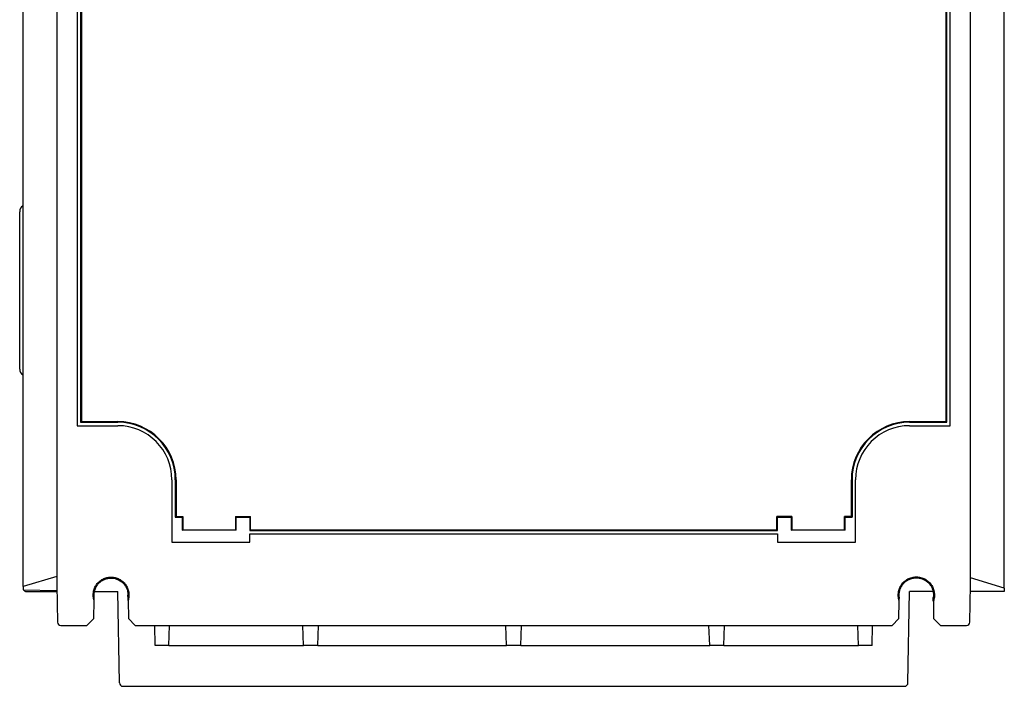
# Model space of a CAD drawing. Header units: inches. Extents: x 357 to 473, y 36 to 194.
# Tile 1 of 2: x 357 to 473, y 36 to 115. Entities that reach past the tile are written whole.
import ezdxf

# ---------------------------------------------------------------- set-up
doc = ezdxf.new("R2010")
doc.units = ezdxf.units.IN
doc.header["$MEASUREMENT"] = 0

# ---------------------------------------------------------------- blocks, each defined once
blk = doc.blocks.new('block 11')
at = {"color": 7, "lineweight": 25}
blk.add_lwpolyline([(469.26, 48.13), (469.26, 189.33)], dxfattribs=at)
blk = doc.blocks.new('block 12')
at = {"color": 7, "lineweight": 25}
blk.add_lwpolyline([(469.19, 43.72), (469.26, 48.13)], dxfattribs=at)
blk = doc.blocks.new('block 13')
at = {"color": 7, "lineweight": 25}
blk.add_open_spline([(468.79, 43.33), (469, 43.33), (469.18, 43.5), (469.19, 43.72)], degree=3, dxfattribs=at)
blk = doc.blocks.new('block 14')
at = {"color": 7, "lineweight": 25}
blk.add_lwpolyline([(465.72, 43.33), (468.79, 43.33)], dxfattribs=at)
blk = doc.blocks.new('block 15')
at = {"color": 7, "lineweight": 25}
blk.add_lwpolyline([(464.91, 44.13), (465.72, 43.33)], dxfattribs=at)
blk = doc.blocks.new('block 16')
at = {"color": 7, "lineweight": 25}
blk.add_lwpolyline([(464.88, 46.17), (464.91, 44.13)], dxfattribs=at)
blk = doc.blocks.new('block 17')
at = {"color": 7, "lineweight": 25}
blk.add_open_spline([(460.85, 46.17), (460.83, 46.22), (460.82, 46.27), (460.8, 46.32), (460.79, 46.37), (460.78, 46.42), (460.77, 46.46), (460.76, 46.51), (460.75, 46.56), (460.74, 46.61), (460.74, 46.66), (460.73, 46.71), (460.73, 46.76), (460.73, 46.8), (460.72, 46.85), (460.72, 46.9), (460.72, 46.95), (460.72, 47), (460.73, 47.04), (460.73, 47.09), (460.74, 47.14), (460.74, 47.19), (460.76, 47.36), (460.8, 47.53), (460.87, 47.69), (460.93, 47.85), (461.01, 48), (461.11, 48.14), (461.2, 48.28), (461.32, 48.41), (461.44, 48.53), (461.57, 48.64), (461.72, 48.74), (461.87, 48.82), (462.02, 48.9), (462.19, 48.96), (462.35, 49), (462.52, 49.04), (462.69, 49.06), (462.86, 49.06), (463.03, 49.06), (463.21, 49.04), (463.37, 49), (463.54, 48.96), (463.7, 48.9), (463.86, 48.82), (464.01, 48.74), (464.15, 48.64), (464.28, 48.53), (464.41, 48.41), (464.52, 48.28), (464.62, 48.14), (464.72, 48), (464.8, 47.85), (464.86, 47.69), (464.92, 47.52), (464.96, 47.36), (464.98, 47.18), (465, 47.1), (465, 47.02), (465, 46.93), (465, 46.85), (465, 46.77), (464.99, 46.68), (464.98, 46.59), (464.97, 46.51), (464.95, 46.43), (464.93, 46.34), (464.9, 46.25), (464.88, 46.17)], degree=3, knots=[0, 0, 0, 0, 1, 1, 1, 2, 2, 2, 3, 3, 3, 4, 4, 4, 5, 5, 5, 6, 6, 6, 7, 7, 7, 8, 8, 8, 9, 9, 9, 10, 10, 10, 11, 11, 11, 12, 12, 12, 13, 13, 13, 14, 14, 14, 15, 15, 15, 16, 16, 16, 17, 17, 17, 18, 18, 18, 19, 19, 19, 20, 20, 20, 21, 21, 21, 22, 22, 22, 23, 23, 23, 23], dxfattribs=at)
blk = doc.blocks.new('block 18')
at = {"color": 7, "lineweight": 25}
blk.add_lwpolyline([(460.81, 44.13), (460.85, 46.17)], dxfattribs=at)
blk = doc.blocks.new('block 19')
at = {"color": 7, "lineweight": 25}
blk.add_lwpolyline([(460, 43.33), (460.81, 44.13)], dxfattribs=at)
blk = doc.blocks.new('block 20')
at = {"color": 7, "lineweight": 25}
blk.add_lwpolyline([(370.52, 43.33), (460, 43.33)], dxfattribs=at)
blk = doc.blocks.new('block 21')
at = {"color": 7, "lineweight": 25}
blk.add_lwpolyline([(369.71, 44.13), (370.52, 43.33)], dxfattribs=at)
blk = doc.blocks.new('block 22')
at = {"color": 7, "lineweight": 25}
blk.add_lwpolyline([(369.67, 46.26), (369.71, 44.13)], dxfattribs=at)
blk = doc.blocks.new('block 23')
at = {"color": 7, "lineweight": 25}
blk.add_open_spline([(365.65, 46.26), (365.64, 46.31), (365.62, 46.36), (365.61, 46.4), (365.6, 46.45), (365.59, 46.5), (365.58, 46.55), (365.58, 46.59), (365.57, 46.64), (365.56, 46.69), (365.56, 46.74), (365.56, 46.78), (365.55, 46.83), (365.55, 46.88), (365.55, 46.92), (365.55, 46.97), (365.55, 47.02), (365.56, 47.06), (365.56, 47.11), (365.57, 47.15), (365.57, 47.2), (365.58, 47.25), (365.61, 47.41), (365.65, 47.57), (365.71, 47.73), (365.78, 47.88), (365.86, 48.03), (365.95, 48.16), (366.05, 48.3), (366.16, 48.42), (366.29, 48.53), (366.41, 48.64), (366.55, 48.73), (366.7, 48.8), (366.85, 48.88), (367.01, 48.94), (367.17, 48.98), (367.33, 49.02), (367.5, 49.04), (367.66, 49.04), (367.83, 49.04), (367.99, 49.02), (368.16, 48.98), (368.32, 48.94), (368.48, 48.88), (368.62, 48.8), (368.77, 48.73), (368.91, 48.63), (369.04, 48.52), (369.17, 48.42), (369.28, 48.29), (369.37, 48.16), (369.47, 48.02), (369.55, 47.88), (369.61, 47.72), (369.68, 47.57), (369.72, 47.41), (369.75, 47.24), (369.76, 47.16), (369.77, 47.08), (369.77, 47), (369.77, 46.92), (369.77, 46.84), (369.77, 46.76), (369.76, 46.67), (369.75, 46.59), (369.73, 46.51), (369.72, 46.42), (369.7, 46.34), (369.67, 46.26)], degree=3, knots=[0, 0, 0, 0, 1, 1, 1, 2, 2, 2, 3, 3, 3, 4, 4, 4, 5, 5, 5, 6, 6, 6, 7, 7, 7, 8, 8, 8, 9, 9, 9, 10, 10, 10, 11, 11, 11, 12, 12, 12, 13, 13, 13, 14, 14, 14, 15, 15, 15, 16, 16, 16, 17, 17, 17, 18, 18, 18, 19, 19, 19, 20, 20, 20, 21, 21, 21, 22, 22, 22, 23, 23, 23, 23], dxfattribs=at)
blk = doc.blocks.new('block 24')
at = {"color": 7, "lineweight": 25}
blk.add_lwpolyline([(364.8, 43.33), (365.61, 44.13)], dxfattribs=at)
blk = doc.blocks.new('block 25')
at = {"color": 7, "lineweight": 25}
blk.add_lwpolyline([(361.74, 43.33), (364.8, 43.33)], dxfattribs=at)
blk = doc.blocks.new('block 26')
at = {"color": 7, "lineweight": 25}
blk.add_open_spline([(361.34, 43.72), (361.34, 43.5), (361.52, 43.33), (361.74, 43.33)], degree=3, dxfattribs=at)
blk = doc.blocks.new('block 27')
at = {"color": 7, "lineweight": 25}
blk.add_lwpolyline([(361.26, 48.13), (361.34, 43.72)], dxfattribs=at)
blk = doc.blocks.new('block 28')
at = {"color": 7, "lineweight": 25}
blk.add_lwpolyline([(361.26, 189.33), (361.26, 48.13)], dxfattribs=at)
blk = doc.blocks.new('block 36')
at = {"color": 7, "lineweight": 25}
blk.add_lwpolyline([(363.67, 172.29), (363.67, 66.93)], dxfattribs=at)
blk = doc.blocks.new('block 37')
at = {"color": 7, "lineweight": 25}
blk.add_lwpolyline([(363.67, 66.93), (368.46, 66.93)], dxfattribs=at)
blk = doc.blocks.new('block 38')
at = {"color": 7, "lineweight": 25}
blk.add_open_spline([(374.86, 60.53), (374.86, 64.06), (372, 66.93), (368.46, 66.93)], degree=3, dxfattribs=at)
blk = doc.blocks.new('block 39')
at = {"color": 7, "lineweight": 25}
blk.add_lwpolyline([(374.86, 60.53), (374.86, 53.17)], dxfattribs=at)
blk = doc.blocks.new('block 40')
at = {"color": 7, "lineweight": 25}
blk.add_lwpolyline([(374.86, 53.17), (384.06, 53.17)], dxfattribs=at)
blk = doc.blocks.new('block 41')
at = {"color": 7, "lineweight": 25}
blk.add_lwpolyline([(384.06, 53.17), (384.06, 54.13)], dxfattribs=at)
blk = doc.blocks.new('block 42')
at = {"color": 7, "lineweight": 25}
blk.add_lwpolyline([(384.06, 54.13), (446.46, 54.13)], dxfattribs=at)
blk = doc.blocks.new('block 43')
at = {"color": 7, "lineweight": 25}
blk.add_lwpolyline([(446.46, 54.13), (446.46, 53.17)], dxfattribs=at)
blk = doc.blocks.new('block 44')
at = {"color": 7, "lineweight": 25}
blk.add_lwpolyline([(446.46, 53.17), (455.66, 53.17)], dxfattribs=at)
blk = doc.blocks.new('block 45')
at = {"color": 7, "lineweight": 25}
blk.add_lwpolyline([(455.66, 53.17), (455.66, 60.53)], dxfattribs=at)
blk = doc.blocks.new('block 46')
at = {"color": 7, "lineweight": 25}
blk.add_open_spline([(462.06, 66.93), (458.53, 66.93), (455.66, 64.06), (455.66, 60.53)], degree=3, dxfattribs=at)
blk = doc.blocks.new('block 47')
at = {"color": 7, "lineweight": 25}
blk.add_lwpolyline([(462.06, 66.93), (466.85, 66.93)], dxfattribs=at)
blk = doc.blocks.new('block 48')
at = {"color": 7, "lineweight": 25}
blk.add_lwpolyline([(466.85, 66.93), (466.85, 172.29)], dxfattribs=at)
blk = doc.blocks.new('block 53')
at = {"color": 7, "lineweight": 25}
blk.add_lwpolyline([(365.61, 44.13), (365.65, 46.26)], dxfattribs=at)
blk = doc.blocks.new('block 54')
at = {"color": 7, "lineweight": 25}
blk.add_open_spline([(369.67, 46.26), (369.67, 46.29), (369.67, 46.31), (369.67, 46.34), (369.67, 46.37), (369.67, 46.4), (369.67, 46.43), (369.67, 46.45), (369.67, 46.48), (369.67, 46.5), (369.67, 46.52), (369.67, 46.55), (369.67, 46.57), (369.67, 46.58), (369.67, 46.59), (369.67, 46.61), (369.67, 46.62), (369.67, 46.63), (369.67, 46.64), (369.67, 46.65), (369.67, 46.66), (369.67, 46.67), (369.67, 46.68), (369.67, 46.69), (369.67, 46.7), (369.67, 46.71), (369.67, 46.72), (369.67, 46.73), (369.67, 46.74), (369.66, 46.75), (369.66, 46.76), (369.66, 46.77), (369.66, 46.78), (369.66, 46.79), (369.66, 46.8), (369.66, 46.81), (369.66, 46.82), (369.66, 46.83), (369.66, 46.84), (369.66, 46.85), (369.66, 46.85), (369.66, 46.86), (369.66, 46.88), (369.66, 46.88), (369.66, 46.89), (369.66, 46.9)], degree=3, knots=[0, 0, 0, 0, 1, 1, 1, 2, 2, 2, 3, 3, 3, 4, 4, 4, 5, 5, 5, 6, 6, 6, 7, 7, 7, 8, 8, 8, 9, 9, 9, 10, 10, 10, 11, 11, 11, 12, 12, 12, 13, 13, 13, 14, 14, 14, 15, 15, 15, 15], dxfattribs=at)
blk = doc.blocks.new('block 55')
at = {"color": 7, "lineweight": 25}
blk.add_open_spline([(365.66, 46.96), (365.66, 47), (365.67, 47.04), (365.67, 47.08), (365.67, 47.12), (365.68, 47.16), (365.68, 47.2), (365.69, 47.24), (365.7, 47.28), (365.7, 47.32), (365.71, 47.36), (365.72, 47.4), (365.73, 47.43), (365.74, 47.47), (365.75, 47.51), (365.77, 47.55), (365.78, 47.59), (365.79, 47.63), (365.81, 47.66), (365.82, 47.7), (365.84, 47.74), (365.85, 47.77), (365.87, 47.81), (365.89, 47.85), (365.91, 47.88), (365.93, 47.92), (365.95, 47.95), (365.97, 47.99), (365.99, 48.02), (366.01, 48.05), (366.04, 48.09), (366.06, 48.12), (366.08, 48.15), (366.11, 48.18), (366.13, 48.21), (366.16, 48.24), (366.19, 48.27), (366.21, 48.3), (366.24, 48.33), (366.27, 48.36), (366.3, 48.39), (366.33, 48.41), (366.36, 48.44), (366.39, 48.47), (366.42, 48.49), (366.45, 48.52), (366.48, 48.54), (366.52, 48.56), (366.55, 48.59), (366.58, 48.61), (366.62, 48.63), (366.65, 48.65), (366.69, 48.67), (366.72, 48.69), (366.76, 48.71), (366.79, 48.72), (366.83, 48.74), (366.87, 48.76), (366.9, 48.77), (366.94, 48.79), (366.98, 48.8), (367.02, 48.82), (367.06, 48.83), (367.09, 48.84), (367.13, 48.85), (367.17, 48.86), (367.21, 48.87), (367.25, 48.88), (367.29, 48.89), (367.33, 48.9), (367.37, 48.9), (367.41, 48.91), (367.45, 48.91), (367.49, 48.92), (367.53, 48.92), (367.57, 48.92), (367.61, 48.92), (367.65, 48.93), (367.69, 48.92), (367.9, 48.92), (368.12, 48.88), (368.32, 48.81), (368.61, 48.71), (368.88, 48.54), (369.09, 48.32), (369.17, 48.24), (369.24, 48.16), (369.3, 48.07), (369.36, 47.99), (369.41, 47.9), (369.45, 47.81), (369.5, 47.72), (369.53, 47.64), (369.56, 47.55), (369.59, 47.47), (369.61, 47.39), (369.62, 47.31), (369.64, 47.24), (369.65, 47.17), (369.65, 47.1), (369.66, 47.03), (369.66, 46.97), (369.66, 46.9)], degree=3, knots=[0, 0, 0, 0, 1, 1, 1, 2, 2, 2, 3, 3, 3, 4, 4, 4, 5, 5, 5, 6, 6, 6, 7, 7, 7, 8, 8, 8, 9, 9, 9, 10, 10, 10, 11, 11, 11, 12, 12, 12, 13, 13, 13, 14, 14, 14, 15, 15, 15, 16, 16, 16, 17, 17, 17, 18, 18, 18, 19, 19, 19, 20, 20, 20, 21, 21, 21, 22, 22, 22, 23, 23, 23, 24, 24, 24, 25, 25, 25, 26, 26, 26, 27, 27, 27, 28, 28, 28, 29, 29, 29, 30, 30, 30, 31, 31, 31, 32, 32, 32, 33, 33, 33, 34, 34, 34, 34], dxfattribs=at)
blk = doc.blocks.new('block 56')
at = {"color": 7, "lineweight": 25}
blk.add_open_spline([(365.65, 46.26), (365.65, 46.3), (365.65, 46.34), (365.65, 46.38), (365.65, 46.41), (365.65, 46.45), (365.65, 46.48), (365.65, 46.51), (365.65, 46.53), (365.66, 46.56), (365.66, 46.58), (365.66, 46.6), (365.66, 46.63), (365.66, 46.65), (365.66, 46.66), (365.66, 46.68), (365.66, 46.7), (365.66, 46.71), (365.66, 46.73), (365.66, 46.75), (365.66, 46.76), (365.66, 46.77), (365.66, 46.78), (365.66, 46.79), (365.66, 46.8), (365.66, 46.82), (365.66, 46.84), (365.66, 46.86), (365.66, 46.89), (365.66, 46.93), (365.66, 46.96)], degree=3, knots=[0, 0, 0, 0, 1, 1, 1, 2, 2, 2, 3, 3, 3, 4, 4, 4, 5, 5, 5, 6, 6, 6, 7, 7, 7, 8, 8, 8, 9, 9, 9, 10, 10, 10, 10], dxfattribs=at)
blk = doc.blocks.new('block 57')
at = {"color": 7, "lineweight": 25}
blk.add_open_spline([(464.88, 46.17), (464.87, 46.2), (464.87, 46.23), (464.87, 46.27), (464.87, 46.3), (464.87, 46.33), (464.87, 46.36), (464.87, 46.37), (464.87, 46.39), (464.87, 46.4), (464.87, 46.42), (464.87, 46.43), (464.87, 46.45), (464.87, 46.47), (464.87, 46.5), (464.87, 46.53), (464.87, 46.55), (464.87, 46.58), (464.87, 46.61)], degree=3, knots=[0, 0, 0, 0, 1, 1, 1, 2, 2, 2, 3, 3, 3, 4, 4, 4, 5, 5, 5, 6, 6, 6, 6], dxfattribs=at)
blk = doc.blocks.new('block 58')
at = {"color": 7, "lineweight": 25}
blk.add_open_spline([(460.86, 46.62), (460.85, 46.66), (460.85, 46.7), (460.84, 46.74), (460.84, 46.78), (460.84, 46.82), (460.83, 46.86), (460.83, 46.91), (460.83, 46.95), (460.83, 46.99), (460.84, 47.03), (460.84, 47.07), (460.84, 47.11), (460.85, 47.15), (460.85, 47.19), (460.86, 47.23), (460.86, 47.27), (460.87, 47.31), (460.88, 47.35), (460.89, 47.39), (460.9, 47.43), (460.91, 47.47), (460.92, 47.51), (460.93, 47.55), (460.95, 47.59), (460.96, 47.63), (460.98, 47.66), (460.99, 47.7), (461.01, 47.74), (461.02, 47.78), (461.04, 47.81), (461.06, 47.85), (461.08, 47.88), (461.1, 47.92), (461.12, 47.95), (461.14, 47.99), (461.16, 48.02), (461.18, 48.06), (461.2, 48.09), (461.23, 48.12), (461.25, 48.16), (461.27, 48.19), (461.3, 48.22), (461.33, 48.25), (461.35, 48.28), (461.38, 48.31), (461.41, 48.34), (461.43, 48.37), (461.46, 48.39), (461.49, 48.42), (461.52, 48.45), (461.55, 48.47), (461.58, 48.5), (461.61, 48.52), (461.65, 48.55), (461.68, 48.57), (461.71, 48.6), (461.75, 48.62), (461.78, 48.64), (461.81, 48.66), (461.85, 48.68), (461.88, 48.7), (461.92, 48.72), (461.95, 48.74), (461.99, 48.75), (462.02, 48.77), (462.06, 48.79), (462.1, 48.8), (462.13, 48.82), (462.17, 48.83), (462.21, 48.84), (462.25, 48.86), (462.28, 48.87), (462.32, 48.88), (462.36, 48.89), (462.4, 48.9), (462.44, 48.91), (462.48, 48.92), (462.51, 48.92), (462.55, 48.93), (462.59, 48.94), (462.63, 48.94), (462.67, 48.94), (462.71, 48.95), (462.75, 48.95), (462.79, 48.95), (462.83, 48.95), (462.87, 48.95), (463.1, 48.95), (463.33, 48.91), (463.55, 48.83), (463.88, 48.71), (464.18, 48.51), (464.4, 48.24), (464.48, 48.15), (464.55, 48.05), (464.61, 47.95), (464.67, 47.86), (464.71, 47.76), (464.75, 47.65), (464.79, 47.56), (464.82, 47.46), (464.84, 47.36), (464.86, 47.27), (464.88, 47.18), (464.88, 47.09), (464.89, 47), (464.89, 46.92), (464.89, 46.84), (464.89, 46.76), (464.88, 46.69), (464.87, 46.61)], degree=3, knots=[0, 0, 0, 0, 1, 1, 1, 2, 2, 2, 3, 3, 3, 4, 4, 4, 5, 5, 5, 6, 6, 6, 7, 7, 7, 8, 8, 8, 9, 9, 9, 10, 10, 10, 11, 11, 11, 12, 12, 12, 13, 13, 13, 14, 14, 14, 15, 15, 15, 16, 16, 16, 17, 17, 17, 18, 18, 18, 19, 19, 19, 20, 20, 20, 21, 21, 21, 22, 22, 22, 23, 23, 23, 24, 24, 24, 25, 25, 25, 26, 26, 26, 27, 27, 27, 28, 28, 28, 29, 29, 29, 30, 30, 30, 31, 31, 31, 32, 32, 32, 33, 33, 33, 34, 34, 34, 35, 35, 35, 36, 36, 36, 37, 37, 37, 37], dxfattribs=at)
blk = doc.blocks.new('block 59')
at = {"color": 7, "lineweight": 25}
blk.add_open_spline([(460.85, 46.17), (460.85, 46.2), (460.85, 46.24), (460.85, 46.27), (460.85, 46.3), (460.85, 46.33), (460.85, 46.36), (460.85, 46.38), (460.85, 46.39), (460.85, 46.41), (460.85, 46.42), (460.85, 46.44), (460.85, 46.45), (460.85, 46.48), (460.85, 46.5), (460.86, 46.54), (460.86, 46.56), (460.86, 46.59), (460.86, 46.62)], degree=3, knots=[0, 0, 0, 0, 1, 1, 1, 2, 2, 2, 3, 3, 3, 4, 4, 4, 5, 5, 5, 6, 6, 6, 6], dxfattribs=at)
blk = doc.blocks.new('block 80')
at = {"color": 7, "lineweight": 25}
blk.add_lwpolyline([(376.15, 54.62), (382.38, 54.62)], dxfattribs=at)
blk = doc.blocks.new('block 81')
at = {"color": 7, "lineweight": 25}
blk.add_lwpolyline([(376.15, 56.21), (376.15, 54.62)], dxfattribs=at)
blk = doc.blocks.new('block 82')
at = {"color": 7, "lineweight": 25}
blk.add_lwpolyline([(375.35, 56.21), (376.15, 56.21)], dxfattribs=at)
blk = doc.blocks.new('block 83')
at = {"color": 7, "lineweight": 25}
blk.add_lwpolyline([(375.35, 60.53), (375.35, 56.21)], dxfattribs=at)
blk = doc.blocks.new('block 84')
at = {"color": 7, "lineweight": 25}
blk.add_open_spline([(375.35, 60.53), (375.35, 64.33), (372.26, 67.41), (368.46, 67.41)], degree=3, dxfattribs=at)
blk = doc.blocks.new('block 85')
at = {"color": 7, "lineweight": 25}
blk.add_lwpolyline([(364.15, 67.41), (368.46, 67.41)], dxfattribs=at)
blk = doc.blocks.new('block 86')
at = {"color": 7, "lineweight": 25}
blk.add_lwpolyline([(364.15, 171.8), (364.15, 67.41)], dxfattribs=at)
blk = doc.blocks.new('block 103')
at = {"color": 7, "lineweight": 25}
blk.add_lwpolyline([(466.37, 67.41), (466.37, 171.8)], dxfattribs=at)
blk = doc.blocks.new('block 104')
at = {"color": 7, "lineweight": 25}
blk.add_lwpolyline([(462.06, 67.41), (466.37, 67.41)], dxfattribs=at)
blk = doc.blocks.new('block 105')
at = {"color": 7, "lineweight": 25}
blk.add_open_spline([(462.06, 67.41), (458.26, 67.41), (455.18, 64.33), (455.18, 60.53)], degree=3, dxfattribs=at)
blk = doc.blocks.new('block 106')
at = {"color": 7, "lineweight": 25}
blk.add_lwpolyline([(455.18, 56.21), (455.18, 60.53)], dxfattribs=at)
blk = doc.blocks.new('block 107')
at = {"color": 7, "lineweight": 25}
blk.add_lwpolyline([(455.18, 56.21), (454.38, 56.21)], dxfattribs=at)
blk = doc.blocks.new('block 108')
at = {"color": 7, "lineweight": 25}
blk.add_lwpolyline([(454.38, 54.62), (454.38, 56.21)], dxfattribs=at)
blk = doc.blocks.new('block 109')
at = {"color": 7, "lineweight": 25}
blk.add_lwpolyline([(448.15, 54.62), (454.38, 54.62)], dxfattribs=at)
blk = doc.blocks.new('block 110')
at = {"color": 7, "lineweight": 25}
blk.add_lwpolyline([(448.15, 56.21), (448.15, 54.62)], dxfattribs=at)
blk = doc.blocks.new('block 111')
at = {"color": 7, "lineweight": 25}
blk.add_lwpolyline([(448.15, 56.21), (446.38, 56.21)], dxfattribs=at)
blk = doc.blocks.new('block 112')
at = {"color": 7, "lineweight": 25}
blk.add_lwpolyline([(446.38, 54.61), (446.38, 56.21)], dxfattribs=at)
blk = doc.blocks.new('block 113')
at = {"color": 7, "lineweight": 25}
blk.add_lwpolyline([(384.15, 54.61), (446.38, 54.61)], dxfattribs=at)
blk = doc.blocks.new('block 114')
at = {"color": 7, "lineweight": 25}
blk.add_lwpolyline([(384.15, 54.61), (384.15, 56.21)], dxfattribs=at)
blk = doc.blocks.new('block 115')
at = {"color": 7, "lineweight": 25}
blk.add_lwpolyline([(382.38, 56.21), (384.15, 56.21)], dxfattribs=at)
blk = doc.blocks.new('block 116')
at = {"color": 7, "lineweight": 25}
blk.add_lwpolyline([(382.38, 56.21), (382.38, 54.62)], dxfattribs=at)
blk = doc.blocks.new('block 119')
at = {"color": 7, "lineweight": 25}
blk.add_lwpolyline([(364.15, 67.41), (364.07, 67.33)], dxfattribs=at)
blk = doc.blocks.new('block 120')
at = {"color": 7, "lineweight": 25}
blk.add_lwpolyline([(364.07, 171.89), (364.07, 67.33)], dxfattribs=at)
blk = doc.blocks.new('block 138')
at = {"color": 7, "lineweight": 25}
blk.add_lwpolyline([(466.45, 67.33), (466.37, 67.41)], dxfattribs=at)
blk = doc.blocks.new('block 139')
at = {"color": 7, "lineweight": 25}
blk.add_lwpolyline([(466.45, 67.33), (466.45, 171.89)], dxfattribs=at)
blk = doc.blocks.new('block 153')
at = {"color": 7, "lineweight": 25}
blk.add_lwpolyline([(375.26, 60.53), (375.35, 60.53)], dxfattribs=at)
blk = doc.blocks.new('block 154')
at = {"color": 7, "lineweight": 25}
blk.add_open_spline([(375.26, 60.53), (375.26, 64.28), (372.22, 67.33), (368.46, 67.33)], degree=3, dxfattribs=at)
blk = doc.blocks.new('block 155')
at = {"color": 7, "lineweight": 25}
blk.add_lwpolyline([(368.46, 67.33), (368.46, 67.41)], dxfattribs=at)
blk = doc.blocks.new('block 156')
at = {"color": 7, "lineweight": 25}
blk.add_lwpolyline([(364.07, 67.33), (368.46, 67.33)], dxfattribs=at)
blk = doc.blocks.new('block 157')
at = {"color": 7, "lineweight": 25}
blk.add_lwpolyline([(375.26, 56.13), (375.35, 56.21)], dxfattribs=at)
blk = doc.blocks.new('block 158')
at = {"color": 7, "lineweight": 25}
blk.add_lwpolyline([(375.26, 60.53), (375.26, 56.13)], dxfattribs=at)
blk = doc.blocks.new('block 159')
at = {"color": 7, "lineweight": 25}
blk.add_lwpolyline([(382.46, 56.13), (382.38, 56.21)], dxfattribs=at)
blk = doc.blocks.new('block 160')
at = {"color": 7, "lineweight": 25}
blk.add_lwpolyline([(382.46, 54.57), (382.46, 56.13)], dxfattribs=at)
blk = doc.blocks.new('block 161')
at = {"color": 7, "lineweight": 25}
blk.add_lwpolyline([(382.46, 54.57), (382.38, 54.62)], dxfattribs=at)
blk = doc.blocks.new('block 162')
at = {"color": 7, "lineweight": 25}
blk.add_lwpolyline([(376.06, 56.13), (376.15, 56.21)], dxfattribs=at)
blk = doc.blocks.new('block 163')
at = {"color": 7, "lineweight": 25}
blk.add_lwpolyline([(375.26, 56.13), (376.06, 56.13)], dxfattribs=at)
blk = doc.blocks.new('block 164')
at = {"color": 7, "lineweight": 25}
blk.add_lwpolyline([(376.06, 54.57), (376.15, 54.62)], dxfattribs=at)
blk = doc.blocks.new('block 165')
at = {"color": 7, "lineweight": 25}
blk.add_lwpolyline([(382.46, 54.57), (376.06, 54.57)], dxfattribs=at)
blk = doc.blocks.new('block 166')
at = {"color": 7, "lineweight": 25}
blk.add_lwpolyline([(382.46, 56.13), (384.06, 56.13)], dxfattribs=at)
blk = doc.blocks.new('block 167')
at = {"color": 7, "lineweight": 25}
blk.add_lwpolyline([(384.06, 56.13), (384.15, 56.21)], dxfattribs=at)
blk = doc.blocks.new('block 168')
at = {"color": 7, "lineweight": 25}
blk.add_lwpolyline([(384.06, 56.13), (384.06, 54.53)], dxfattribs=at)
blk = doc.blocks.new('block 169')
at = {"color": 7, "lineweight": 25}
blk.add_lwpolyline([(384.06, 54.53), (384.15, 54.61)], dxfattribs=at)
blk = doc.blocks.new('block 170')
at = {"color": 7, "lineweight": 25}
blk.add_lwpolyline([(376.06, 56.13), (376.06, 54.57)], dxfattribs=at)
blk = doc.blocks.new('block 171')
at = {"color": 7, "lineweight": 25}
blk.add_lwpolyline([(446.46, 54.53), (446.38, 54.61)], dxfattribs=at)
blk = doc.blocks.new('block 172')
at = {"color": 7, "lineweight": 25}
blk.add_lwpolyline([(384.06, 54.53), (446.46, 54.53)], dxfattribs=at)
blk = doc.blocks.new('block 173')
at = {"color": 7, "lineweight": 25}
blk.add_lwpolyline([(462.06, 67.33), (466.45, 67.33)], dxfattribs=at)
blk = doc.blocks.new('block 174')
at = {"color": 7, "lineweight": 25}
blk.add_lwpolyline([(462.06, 67.33), (462.06, 67.41)], dxfattribs=at)
blk = doc.blocks.new('block 175')
at = {"color": 7, "lineweight": 25}
blk.add_open_spline([(462.06, 67.33), (458.31, 67.33), (455.26, 64.28), (455.26, 60.53)], degree=3, dxfattribs=at)
blk = doc.blocks.new('block 176')
at = {"color": 7, "lineweight": 25}
blk.add_lwpolyline([(455.26, 60.53), (455.18, 60.53)], dxfattribs=at)
blk = doc.blocks.new('block 177')
at = {"color": 7, "lineweight": 25}
blk.add_lwpolyline([(455.26, 60.53), (455.26, 56.13)], dxfattribs=at)
blk = doc.blocks.new('block 178')
at = {"color": 7, "lineweight": 25}
blk.add_lwpolyline([(455.26, 56.13), (455.18, 56.21)], dxfattribs=at)
blk = doc.blocks.new('block 179')
at = {"color": 7, "lineweight": 25}
blk.add_lwpolyline([(446.46, 56.13), (446.38, 56.21)], dxfattribs=at)
blk = doc.blocks.new('block 180')
at = {"color": 7, "lineweight": 25}
blk.add_lwpolyline([(446.46, 54.53), (446.46, 56.13)], dxfattribs=at)
blk = doc.blocks.new('block 181')
at = {"color": 7, "lineweight": 25}
blk.add_lwpolyline([(448.06, 54.57), (448.15, 54.62)], dxfattribs=at)
blk = doc.blocks.new('block 182')
at = {"color": 7, "lineweight": 25}
blk.add_lwpolyline([(448.06, 56.13), (448.06, 54.57)], dxfattribs=at)
blk = doc.blocks.new('block 183')
at = {"color": 7, "lineweight": 25}
blk.add_lwpolyline([(448.06, 56.13), (448.15, 56.21)], dxfattribs=at)
blk = doc.blocks.new('block 184')
at = {"color": 7, "lineweight": 25}
blk.add_lwpolyline([(446.46, 56.13), (448.06, 56.13)], dxfattribs=at)
blk = doc.blocks.new('block 185')
at = {"color": 7, "lineweight": 25}
blk.add_lwpolyline([(454.46, 54.57), (454.38, 54.62)], dxfattribs=at)
blk = doc.blocks.new('block 186')
at = {"color": 7, "lineweight": 25}
blk.add_lwpolyline([(454.46, 54.57), (448.06, 54.57)], dxfattribs=at)
blk = doc.blocks.new('block 187')
at = {"color": 7, "lineweight": 25}
blk.add_lwpolyline([(454.46, 56.13), (454.38, 56.21)], dxfattribs=at)
blk = doc.blocks.new('block 188')
at = {"color": 7, "lineweight": 25}
blk.add_lwpolyline([(454.46, 54.57), (454.46, 56.13)], dxfattribs=at)
blk = doc.blocks.new('block 189')
at = {"color": 7, "lineweight": 25}
blk.add_lwpolyline([(454.46, 56.13), (455.26, 56.13)], dxfattribs=at)
blk = doc.blocks.new('block 194')
at = {"color": 7, "lineweight": 25}
blk.add_lwpolyline([(440.1, 40.93), (440.18, 43.33)], dxfattribs=at)
blk = doc.blocks.new('block 195')
at = {"color": 7, "lineweight": 25}
blk.add_lwpolyline([(440.1, 40.93), (438.43, 40.93)], dxfattribs=at)
blk = doc.blocks.new('block 196')
at = {"color": 7, "lineweight": 25}
blk.add_lwpolyline([(438.43, 40.93), (438.34, 43.33)], dxfattribs=at)
blk = doc.blocks.new('block 197')
at = {"color": 7, "lineweight": 25}
blk.add_lwpolyline([(374.5, 40.93), (374.58, 43.33)], dxfattribs=at)
blk = doc.blocks.new('block 198')
at = {"color": 7, "lineweight": 25}
blk.add_lwpolyline([(374.5, 40.93), (372.87, 40.93)], dxfattribs=at)
blk = doc.blocks.new('block 199')
at = {"color": 7, "lineweight": 25}
blk.add_lwpolyline([(372.87, 40.93), (372.83, 43.33)], dxfattribs=at)
blk = doc.blocks.new('block 200')
at = {"color": 7, "lineweight": 25}
blk.add_lwpolyline([(456.03, 40.93), (455.94, 43.33)], dxfattribs=at)
blk = doc.blocks.new('block 201')
at = {"color": 7, "lineweight": 25}
blk.add_lwpolyline([(457.65, 40.93), (456.03, 40.93)], dxfattribs=at)
blk = doc.blocks.new('block 202')
at = {"color": 7, "lineweight": 25}
blk.add_lwpolyline([(457.65, 40.93), (457.69, 43.33)], dxfattribs=at)
blk = doc.blocks.new('block 203')
at = {"color": 7, "lineweight": 25}
blk.add_lwpolyline([(392.1, 40.93), (390.43, 40.93)], dxfattribs=at)
blk = doc.blocks.new('block 204')
at = {"color": 7, "lineweight": 25}
blk.add_lwpolyline([(390.43, 40.93), (390.34, 43.33)], dxfattribs=at)
blk = doc.blocks.new('block 205')
at = {"color": 7, "lineweight": 25}
blk.add_lwpolyline([(392.1, 40.93), (392.18, 43.33)], dxfattribs=at)
blk = doc.blocks.new('block 206')
at = {"color": 7, "lineweight": 25}
blk.add_lwpolyline([(416.1, 40.93), (414.43, 40.93)], dxfattribs=at)
blk = doc.blocks.new('block 207')
at = {"color": 7, "lineweight": 25}
blk.add_lwpolyline([(414.43, 40.93), (414.34, 43.33)], dxfattribs=at)
blk = doc.blocks.new('block 208')
at = {"color": 7, "lineweight": 25}
blk.add_lwpolyline([(416.1, 40.93), (416.18, 43.33)], dxfattribs=at)
blk = doc.blocks.new('block 209')
at = {"color": 7, "lineweight": 25}
blk.add_lwpolyline([(392.1, 40.93), (414.43, 40.93)], dxfattribs=at)
blk = doc.blocks.new('block 210')
at = {"color": 7, "lineweight": 25}
blk.add_lwpolyline([(440.1, 40.93), (456.03, 40.93)], dxfattribs=at)
blk = doc.blocks.new('block 211')
at = {"color": 7, "lineweight": 25}
blk.add_lwpolyline([(416.1, 40.93), (438.43, 40.93)], dxfattribs=at)
blk = doc.blocks.new('block 212')
at = {"color": 7, "lineweight": 25}
blk.add_lwpolyline([(374.5, 40.93), (390.43, 40.93)], dxfattribs=at)
blk = doc.blocks.new('block 219')
at = {"color": 7, "lineweight": 25}
blk.add_lwpolyline([(361.26, 49.1), (357.26, 47.92)], dxfattribs=at)
blk = doc.blocks.new('block 220')
at = {"color": 7, "lineweight": 25}
blk.add_lwpolyline([(357.26, 47.92), (357.26, 183.13)], dxfattribs=at)
blk = doc.blocks.new('block 227')
at = {"color": 7, "lineweight": 25}
blk.add_lwpolyline([(473.26, 47.73), (473.26, 183.13)], dxfattribs=at)
blk = doc.blocks.new('block 228')
at = {"color": 7, "lineweight": 25}
blk.add_lwpolyline([(473.26, 47.73), (469.26, 48.93)], dxfattribs=at)
blk = doc.blocks.new('block 229')
at = {"color": 7, "lineweight": 25}
blk.add_lwpolyline([(361.26, 49.1), (357.26, 47.92)], dxfattribs=at)
blk = doc.blocks.new('block 230')
at = {"color": 7, "lineweight": 25}
blk.add_lwpolyline([(473.26, 47.73), (473.26, 47.33)], dxfattribs=at)
blk = doc.blocks.new('block 231')
at = {"color": 7, "lineweight": 25}
blk.add_lwpolyline([(473.26, 47.33), (469.25, 47.33)], dxfattribs=at)
blk = doc.blocks.new('block 232')
at = {"color": 7, "lineweight": 25}
blk.add_lwpolyline([(464.84, 47.33), (462.06, 47.33)], dxfattribs=at)
blk = doc.blocks.new('block 233')
at = {"color": 7, "lineweight": 25}
blk.add_lwpolyline([(461.87, 36.52), (462.06, 47.33)], dxfattribs=at)
blk = doc.blocks.new('block 234')
at = {"color": 7, "lineweight": 25}
blk.add_open_spline([(461.47, 36.13), (461.69, 36.13), (461.87, 36.3), (461.87, 36.52)], degree=3, dxfattribs=at)
blk = doc.blocks.new('block 235')
at = {"color": 7, "lineweight": 25}
blk.add_lwpolyline([(369.05, 36.13), (461.47, 36.13)], dxfattribs=at)
blk = doc.blocks.new('block 236')
at = {"color": 7, "lineweight": 25}
blk.add_open_spline([(368.65, 36.52), (368.65, 36.3), (368.83, 36.13), (369.05, 36.13)], degree=3, dxfattribs=at)
blk = doc.blocks.new('block 237')
at = {"color": 7, "lineweight": 25}
blk.add_lwpolyline([(368.65, 36.52), (368.46, 47.33)], dxfattribs=at)
blk = doc.blocks.new('block 238')
at = {"color": 7, "lineweight": 25}
blk.add_lwpolyline([(357.26, 47.52), (361.27, 47.45)], dxfattribs=at)
blk = doc.blocks.new('block 239')
at = {"color": 7, "lineweight": 25}
blk.add_lwpolyline([(365.75, 47.37), (368.46, 47.33)], dxfattribs=at)
blk = doc.blocks.new('block 240')
at = {"color": 7, "lineweight": 25}
blk.add_lwpolyline([(357.26, 47.92), (357.26, 47.52)], dxfattribs=at)
blk = doc.blocks.new('block 242')
at = {"color": 7, "lineweight": 25}
blk.add_lwpolyline([(357.26, 47.92), (357.26, 47.92)], dxfattribs=at)
blk = doc.blocks.new('block 250')
at = {"color": 7, "lineweight": 25}
blk.add_open_spline([(357.32, 47.52), (357.39, 47.4), (357.52, 47.33), (357.66, 47.33)], degree=3, dxfattribs=at)
blk = doc.blocks.new('block 251')
at = {"color": 7, "lineweight": 25}
blk.add_lwpolyline([(357.66, 47.33), (361.28, 47.33)], dxfattribs=at)
blk = doc.blocks.new('block 252')
at = {"color": 7, "lineweight": 25}
blk.add_lwpolyline([(365.74, 47.33), (368.46, 47.33)], dxfattribs=at)
blk = doc.blocks.new('block 278')
at = {"color": 7, "lineweight": 25}
blk.add_lwpolyline([(356.86, 73.62), (356.86, 92.23)], dxfattribs=at)
blk = doc.blocks.new('block 279')
at = {"color": 7, "lineweight": 25}
blk.add_open_spline([(356.86, 73.62), (356.86, 73.33), (357.01, 73.07), (357.26, 72.93)], degree=3, dxfattribs=at)
blk = doc.blocks.new('block 280')
at = {"color": 7, "lineweight": 25}
blk.add_open_spline([(357.26, 92.93), (357.01, 92.78), (356.86, 92.52), (356.86, 92.23)], degree=3, dxfattribs=at)

msp = doc.modelspace()

# ---------------------------------------------------------------- block references
for name in ['block 28', 'block 11', 'block 220', 'block 227', 'block 36', 'block 48', 'block 120', 'block 86', 'block 103', 'block 139', 'block 280', 'block 278', 'block 279', 'block 37', 'block 119', 'block 156', 'block 85', 'block 84', 'block 155', 'block 154', 'block 38', 'block 105', 'block 175', 'block 46', 'block 104', 'block 174', 'block 173', 'block 47', 'block 138', 'block 39', 'block 153', 'block 158', 'block 83', 'block 106', 'block 176', 'block 177', 'block 45', 'block 157', 'block 163', 'block 82', 'block 162', 'block 170', 'block 81', 'block 115', 'block 116', 'block 159', 'block 160', 'block 166', 'block 167', 'block 168', 'block 114', 'block 111', 'block 112', 'block 179', 'block 180', 'block 184', 'block 183', 'block 182', 'block 110', 'block 107', 'block 108', 'block 187', 'block 188', 'block 189', 'block 178', 'block 164', 'block 165', 'block 80', 'block 161', 'block 169', 'block 172', 'block 41', 'block 42', 'block 113', 'block 171', 'block 43', 'block 181', 'block 186', 'block 109', 'block 185', 'block 40', 'block 44', 'block 219', 'block 229', 'block 23', 'block 55', 'block 17', 'block 58', 'block 228', 'block 240', 'block 242', 'block 27', 'block 12', 'block 230', 'block 238', 'block 250', 'block 251', 'block 56', 'block 252', 'block 239', 'block 237', 'block 54', 'block 59', 'block 233', 'block 232', 'block 57', 'block 231', 'block 53', 'block 22', 'block 18', 'block 16', 'block 26', 'block 25', 'block 24', 'block 21', 'block 20', 'block 199', 'block 197', 'block 204', 'block 205', 'block 207', 'block 208', 'block 196', 'block 194', 'block 200', 'block 202', 'block 19', 'block 15', 'block 14', 'block 13', 'block 198', 'block 212', 'block 203', 'block 209', 'block 206', 'block 211', 'block 195', 'block 210', 'block 201', 'block 236', 'block 235', 'block 234']:
    msp.add_blockref(name, (0, 0))

doc.saveas('drawing.dxf')
